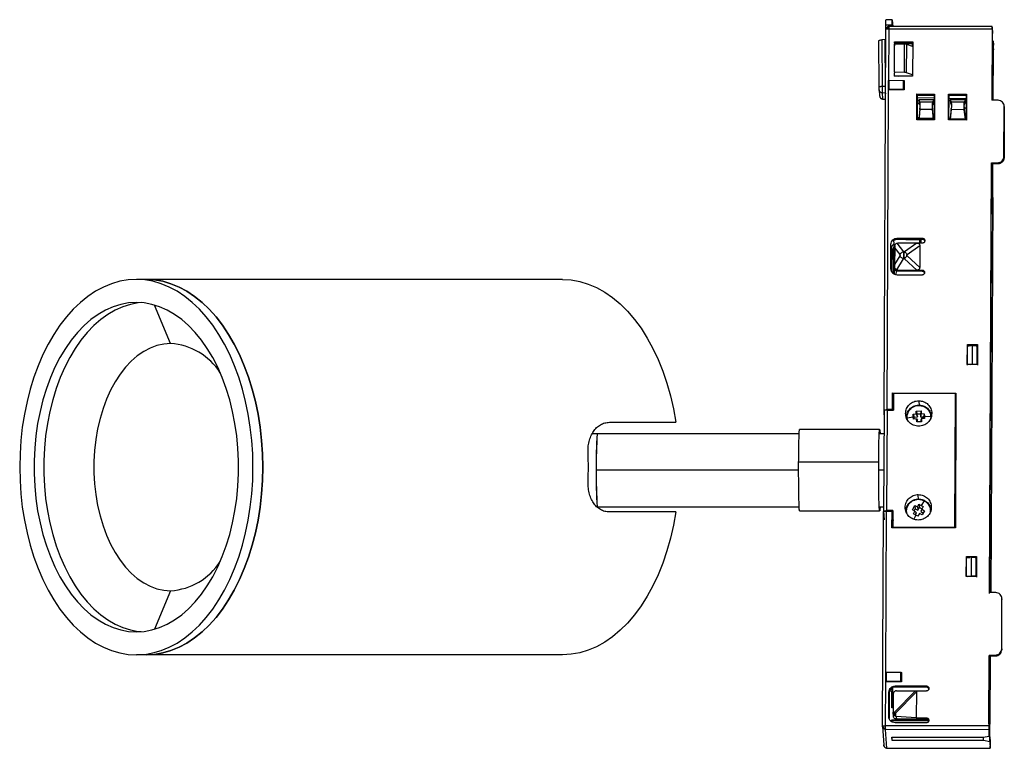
# Model space of a CAD drawing. Header units: millimetres. Extents: x -288 to -131, y -171 to -54.
import ezdxf

# ---------------------------------------------------------------- set-up
doc = ezdxf.new("R2010")
doc.units = ezdxf.units.MM

msp = doc.modelspace()

# ---------------------------------------------------------------- linework, layer by layer
at = {"color": 7, "linetype": 'Continuous', "lineweight": 25}
for p, q in [((-148.79, -54.3), (-149.79, -54.3)), ((-148.79, -54.32), (-148.72, -55.39)), ((-150.11, -116.72), (-149.83, -55.89)), ((-149.81, -55.1), (-148.81, -55.1)), ((-149.81, -55.77), (-149.81, -55.1)), ((-149.33, -55.79), (-149.37, -64.03)), ((-132.83, -55.41), (-149.33, -55.39)), ((-132.84, -55.82), (-149.33, -55.79)), ((-148.81, -55.39), (-148.81, -55.1)), ((-132.84, -55.82), (-132.89, -67.16)), ((-132.82, -56.5), (-132.87, -67.16)), ((-132.83, -55.42), (-132.75, -56.49)), ((-150.88, -65.09), (-150.92, -57.65)), ((-149.92, -57.45), (-150.47, -57.51)), ((-150.47, -57.51), (-150.43, -64.99)), ((-149.89, -64.97), (-149.92, -57.45)), ((-148.46, -62.68), (-148.44, -58.22)), ((-148.44, -58.22), (-148.46, -58.47)), ((-148.44, -57.84), (-148.45, -58.22)), ((-148.44, -57.84), (-145.53, -57.84)), ((-148.43, -58.05), (-148.44, -57.84)), ((-146.82, -58.21), (-148.44, -58.22)), ((-145.54, -58.06), (-148.43, -58.05)), ((-145.54, -58.21), (-148.43, -58.15)), ((-146.84, -62.72), (-146.82, -58.21)), ((-146.5, -62.77), (-146.48, -58.24)), ((-145.54, -58.57), (-146.48, -58.24)), ((-145.53, -57.84), (-145.56, -63.35)), ((-145.54, -58.06), (-145.53, -57.84)), ((-145.54, -58.56), (-145.54, -58.06)), ((-132.71, -58.19), (-132.69, -58.42)), ((-132.67, -57.69), (-132.62, -58.39)), ((-132.7, -59.38), (-132.76, -58.55)), ((-132.71, -59.02), (-132.75, -58.43)), ((-132.67, -67.17), (-132.63, -59.27)), ((-132.67, -67.17), (-132.63, -59.35)), ((-132.63, -59.35), (-132.66, -58.92)), ((-132.61, -58.98), (-132.61, -59.14)), ((-148.46, -62.68), (-148.48, -62.93)), ((-148.47, -62.93), (-148.47, -63.35)), ((-146.84, -62.72), (-148.46, -62.68)), ((-145.56, -63.12), (-146.5, -62.77)), ((-149.38, -65.48), (-149.37, -64.01)), ((-149.28, -63.99), (-149.37, -64.01)), ((-149.28, -65.46), (-149.28, -63.99)), ((-149.28, -63.99), (-146.98, -64)), ((-145.56, -63.35), (-148.47, -63.35)), ((-148.45, -63.2), (-147.8, -63.35)), ((-148.4, -63.21), (-148.4, -63.35)), ((-146.98, -65.47), (-146.98, -64)), ((-146.98, -64), (-146.87, -64.02)), ((-146.87, -64.02), (-146.88, -65.49)), ((-146.87, -64.04), (-146.88, -65.51)), ((-146.87, -64.02), (-146.87, -64.04)), ((-145.56, -63.28), (-145.56, -63.12)), ((-150.87, -65.51), (-150.81, -66.48)), ((-149.89, -64.97), (-150.43, -64.99)), ((-149.87, -66.03), (-150.42, -65.99)), ((-150.42, -65.99), (-150.35, -66.96)), ((-149.87, -66.03), (-149.86, -66.14)), ((-149.62, -116.61), (-149.38, -65.5)), ((-149.38, -65.48), (-149.28, -65.46)), ((-149.38, -65.5), (-149.38, -65.48)), ((-146.88, -65.51), (-149.38, -65.5)), ((-146.98, -65.47), (-149.28, -65.46)), ((-146.88, -65.49), (-146.98, -65.47)), ((-146.88, -65.51), (-146.88, -65.49)), ((-150.35, -66.96), (-149.8, -67)), ((-150.35, -66.96), (-150.34, -66.96)), ((-150.34, -66.98), (-149.88, -67.01)), ((-144.87, -70.31), (-144.85, -66.17)), ((-144.85, -66.17), (-142.02, -66.18)), ((-144.85, -66.17), (-144.81, -66.39)), ((-144.81, -66.39), (-144.83, -70.31)), ((-141.97, -66.82), (-144.82, -66.8)), ((-144.82, -67.15), (-144.55, -67.15)), ((-142.03, -66.39), (-144.81, -66.39)), ((-144.56, -67.1), (-144.53, -67.56)), ((-144.56, -67.1), (-144.42, -67.46)), ((-142.15, -67.11), (-144.56, -67.1)), ((-144.53, -67.56), (-144.42, -67.83)), ((-144.42, -67.46), (-144.4, -67.54)), ((-142.31, -67.46), (-144.42, -67.46)), ((-144.42, -67.46), (-144.42, -67.83)), ((-144.4, -67.54), (-144.4, -67.88)), ((-142.33, -67.54), (-142.31, -67.46)), ((-142.33, -67.54), (-142.33, -67.88)), ((-142.31, -67.46), (-142.15, -67.11)), ((-142.31, -67.84), (-142.31, -67.46)), ((-142.31, -67.84), (-142.18, -67.56)), ((-142.19, -67.33), (-142.03, -67.33)), ((-142.19, -67.35), (-142.03, -67.53)), ((-142.15, -67.83), (-142.19, -67.35)), ((-142.18, -67.56), (-142.15, -67.11)), ((-142.02, -66.18), (-142.04, -70.32)), ((-142.04, -70.32), (-142.03, -66.39)), ((-142.03, -66.39), (-142.02, -66.18)), ((-139.82, -70.32), (-139.8, -66.18)), ((-139.8, -66.18), (-136.92, -66.19)), ((-139.8, -66.18), (-139.76, -66.4)), ((-139.76, -66.4), (-139.78, -70.32)), ((-139.77, -67.2), (-139.5, -67.21)), ((-136.93, -66.4), (-139.76, -66.4)), ((-139.72, -66.85), (-136.92, -66.89)), ((-139.51, -67.11), (-139.48, -67.57)), ((-139.51, -67.11), (-139.38, -67.46)), ((-137.09, -67.12), (-139.51, -67.11)), ((-139.48, -67.57), (-139.38, -67.84)), ((-137.26, -67.47), (-139.38, -67.46)), ((-139.38, -67.46), (-139.38, -67.84)), ((-137.26, -67.47), (-137.09, -67.12)), ((-137.25, -67.85), (-137.26, -67.47)), ((-137.25, -67.85), (-137.13, -67.57)), ((-137.13, -67.57), (-137.09, -67.12)), ((-136.92, -66.19), (-136.94, -70.33)), ((-136.94, -70.33), (-136.93, -66.4)), ((-136.93, -66.4), (-136.92, -66.19)), ((-131.87, -67.18), (-132.89, -67.16)), ((-144.45, -67.76), (-144.82, -67.75)), ((-144.4, -68.66), (-144.52, -70.16)), ((-144.39, -68.5), (-144.51, -69.95)), ((-144.42, -67.83), (-144.4, -67.88)), ((-144.39, -68.48), (-144.4, -68.66)), ((-144.4, -68.66), (-144.39, -68.5)), ((-142.35, -68.67), (-144.4, -68.66)), ((-144.39, -68.48), (-144.38, -68.44)), ((-142.37, -68.48), (-142.36, -68.41)), ((-142.35, -68.67), (-142.37, -68.48)), ((-142.35, -68.51), (-142.36, -68.41)), ((-142.22, -69.96), (-142.35, -68.51)), ((-142.35, -68.51), (-142.35, -68.67)), ((-142.22, -70.17), (-142.35, -68.67)), ((-142.33, -67.88), (-142.31, -67.84)), ((-142.03, -67.79), (-142.28, -67.78)), ((-139.37, -68.67), (-139.54, -70.17)), ((-139.37, -68.51), (-139.53, -69.96)), ((-139.37, -68.67), (-139.37, -68.51)), ((-137.28, -68.68), (-139.37, -68.67)), ((-137.32, -68.25), (-137.31, -68.28)), ((-137.31, -67.7), (-137.3, -67.98)), ((-137.27, -68.52), (-137.28, -68.68)), ((-137.1, -70.17), (-137.28, -68.68)), ((-137.1, -69.96), (-137.27, -68.52)), ((-136.91, -68.46), (-137.25, -68.46)), ((-137.19, -69.25), (-136.85, -69.25)), ((-130.93, -76.17), (-130.89, -68.17)), ((-130.88, -68.36), (-130.92, -76.37)), ((-130.89, -68.17), (-130.88, -68.36)), ((-142.04, -70.32), (-144.87, -70.31)), ((-144.51, -69.99), (-144.83, -69.99)), ((-142.22, -70.11), (-144.83, -70.11)), ((-142.27, -69.39), (-142.04, -69.32)), ((-142.25, -69.59), (-142.04, -69.53)), ((-142.14, -69.99), (-142.14, -70.11)), ((-136.94, -70.33), (-139.82, -70.32)), ((-139.64, -70.12), (-139.64, -69.99)), ((-139.53, -69.96), (-139.54, -70.06)), ((-139.54, -70.12), (-137.07, -70.12)), ((-136.87, -69.28), (-137.18, -69.28)), ((-130.93, -76.17), (-130.92, -76.37)), ((-133.26, -145.86), (-132.94, -77.15)), ((-132.94, -77.15), (-131.94, -77.15)), ((-132.94, -77.15), (-132.92, -77.35)), ((-132.92, -77.35), (-132.93, -79.93)), ((-131.92, -77.35), (-132.92, -77.35)), ((-132.74, -82.7), (-132.71, -77.35)), ((-132.74, -82.78), (-132.72, -77.35)), ((-131.94, -77.15), (-131.92, -77.35)), ((-133.25, -146), (-132.94, -79.87)), ((-132.94, -79.87), (-132.93, -79.93)), ((-132.74, -82.76), (-133.03, -145.86)), ((-133.03, -145.86), (-132.74, -82.85)), ((-132.74, -82.7), (-132.74, -82.76)), ((-132.74, -82.85), (-132.74, -82.78)), ((-148.58, -89.61), (-148.54, -90.14)), ((-147.99, -89.22), (-143.99, -89.22)), ((-147.99, -89.22), (-147.98, -89.41)), ((-143.98, -89.42), (-147.98, -89.41)), ((-146.62, -89.42), (-144.41, -89.43)), ((-144.37, -90.01), (-144.41, -89.43)), ((-144.3, -89.42), (-144.3, -90.06)), ((-144.25, -90.01), (-144.25, -89.42)), ((-144.23, -89.42), (-144.24, -90.01)), ((-143.98, -89.42), (-143.99, -89.22)), ((-149.01, -94.11), (-149, -90.19)), ((-148.94, -90.93), (-149, -90.19)), ((-148.94, -90.93), (-148.96, -94.39)), ((-148.66, -94.91), (-148.64, -90.99)), ((-148.54, -90.63), (-148.56, -94.92)), ((-148.48, -90.5), (-148.5, -90.29)), ((-148.49, -92.77), (-148.48, -89.83)), ((-148.48, -90.5), (-148.31, -90.5)), ((-148.4, -90.82), (-148.41, -93.41)), ((-148.4, -90.46), (-148.4, -90.82)), ((-148.4, -90.82), (-147.59, -91.84)), ((-148.09, -90.03), (-147.02, -91.38)), ((-143.99, -90.01), (-147.89, -90)), ((-144.85, -90), (-146.82, -91.38)), ((-146.43, -91.82), (-144.4, -90.4)), ((-144.4, -90.4), (-144.41, -93.92)), ((-148.48, -92.91), (-148.49, -92.77)), ((-147.59, -92.06), (-148.41, -93.41)), ((-147.03, -92.49), (-148.11, -94.27)), ((-146.83, -92.49), (-147.03, -92.49)), ((-147.02, -91.38), (-146.82, -91.38)), ((-146.83, -92.49), (-144.87, -94.32)), ((-144.41, -93.92), (-146.43, -92.04)), ((-148.44, -95), (-148.43, -93.56)), ((-148.41, -93.41), (-148.41, -93.79)), ((-148.41, -93.83), (-148.4, -94.06)), ((-148.19, -94.41), (-148.2, -95.06)), ((-147.92, -94.31), (-144.01, -94.32)), ((-147.9, -94.51), (-147.92, -94.31)), ((-144, -94.52), (-144.01, -94.32)), ((-201.5, -95.81), (-269.65, -95.81)), ((-144.02, -95.1), (-148.02, -95.1)), ((-144, -94.52), (-147.9, -94.51)), ((-264.17, -106.06), (-266.73, -99.91)), ((-136.8, -109.39), (-136.78, -106.23)), ((-136.78, -106.23), (-135.16, -106.23)), ((-136.78, -106.23), (-136.76, -106.38)), ((-136.78, -109.52), (-136.76, -106.38)), ((-136.76, -106.38), (-136.17, -106.38)), ((-136.02, -106.39), (-136.76, -106.54)), ((-136.02, -106.39), (-136.04, -109.33)), ((-136.02, -106.39), (-135.27, -106.39)), ((-135.27, -106.39), (-135.29, -109.33)), ((-135.26, -106.54), (-135.28, -109.48)), ((-135.26, -106.54), (-135.27, -106.39)), ((-135.16, -106.38), (-135.18, -109.52)), ((-135.16, -106.23), (-135.17, -109.39)), ((-135.16, -106.23), (-135.16, -106.38)), ((-135.17, -109.39), (-136.8, -109.39)), ((-136.34, -109.39), (-136.04, -109.33)), ((-136.04, -109.33), (-135.29, -109.33)), ((-135.28, -109.39), (-135.29, -109.33)), ((-148.75, -116.62), (-148.74, -113.94)), ((-148.74, -113.94), (-138.61, -113.96)), ((-148.61, -115.04), (-148.74, -113.94)), ((-148.61, -114.04), (-148.62, -116.68)), ((-138.71, -114.06), (-148.61, -114.04)), ((-138.81, -135.42), (-138.71, -114.06)), ((-138.61, -113.96), (-138.71, -135.52)), ((-138.71, -114.06), (-138.7, -114.55)), ((-144.56, -115.19), (-144.51, -116.01)), ((-150.11, -116.79), (-150.19, -132.85)), ((-150.01, -118.24), (-150.11, -116.72)), ((-149.62, -116.68), (-149.69, -132.76)), ((-148.75, -116.62), (-149.62, -116.61)), ((-149.62, -116.68), (-148.62, -116.68)), ((-146.45, -117.48), (-146.53, -117.86)), ((-146.43, -117.9), (-145.43, -117.74)), ((-146.36, -118.21), (-146.43, -117.9)), ((-145.45, -117.36), (-144.96, -117.3)), ((-145.45, -117.36), (-145.28, -117.81)), ((-145.43, -117.74), (-145.45, -117.36)), ((-145.41, -118.13), (-145.43, -117.74)), ((-145.28, -117.81), (-144.78, -117.79)), ((-145.26, -118.12), (-145.28, -117.81)), ((-144.97, -116.84), (-144.19, -116.81)), ((-144.97, -116.84), (-144.8, -117.3)), ((-144.96, -117.3), (-144.97, -116.84)), ((-144.96, -117.3), (-144.78, -117.79)), ((-144.8, -117.3), (-144.3, -117.28)), ((-144.78, -117.79), (-144.8, -117.3)), ((-144.19, -116.81), (-144.3, -117.28)), ((-144.3, -117.28), (-144.28, -117.77)), ((-144.16, -117.26), (-144.28, -117.77)), ((-144.28, -117.77), (-143.78, -117.74)), ((-144.12, -118.05), (-144.25, -118.26)), ((-144.19, -116.81), (-144.16, -117.26)), ((-144.16, -117.26), (-143.67, -117.27)), ((-143.63, -118.04), (-144.12, -118.05)), ((-144.12, -118.05), (-144.11, -118.56)), ((-143.67, -117.27), (-143.78, -117.74)), ((-143.78, -117.74), (-143.76, -118.04)), ((-143.67, -117.27), (-143.65, -117.65)), ((-143.65, -117.65), (-143.63, -118.04)), ((-143.65, -117.65), (-142.64, -117.72)), ((-142.64, -117.72), (-142.67, -118.05)), ((-194, -118.64), (-183.4, -118.64)), ((-144.92, -118.09), (-145.41, -118.13)), ((-144.89, -118.59), (-144.92, -118.09)), ((-144.92, -118.09), (-144.75, -118.28)), ((-144.11, -118.56), (-144.89, -118.59)), ((-144.74, -118.59), (-144.75, -118.28)), ((-144.25, -118.26), (-144.24, -118.56)), ((-163.67, -120.46), (-196.76, -120.46)), ((-150.81, -119.81), (-163.61, -119.81)), ((-150.13, -120.46), (-150.81, -120.46)), ((-138.57, -122.35), (-138.73, -122.35)), ((-138.61, -122.46), (-138.63, -122.21)), ((-150.96, -125.02), (-163.76, -125.02)), ((-163.76, -126.31), (-196.11, -126.31)), ((-150.16, -126.31), (-150.95, -126.31)), ((-138.76, -128.23), (-138.6, -128.23)), ((-144.58, -131.01), (-144.63, -130.18)), ((-195.97, -132.16), (-163.67, -132.16)), ((-150.81, -132.16), (-150.18, -132.16)), ((-145.58, -132.62), (-145.21, -131.94)), ((-145.21, -131.94), (-144.77, -132.14)), ((-145.21, -131.94), (-145.13, -132.46)), ((-144.77, -132.14), (-144.53, -131.74)), ((-144.77, -132.14), (-144.69, -132.69)), ((-144.53, -131.74), (-144.18, -131.92)), ((-144.53, -131.74), (-144.45, -132.26)), ((-143.7, -131.17), (-144.18, -131.92)), ((-144.18, -131.92), (-143.84, -132.11)), ((-143.84, -132.11), (-144.06, -132.51)), ((-183.4, -132.97), (-194, -132.97)), ((-163.61, -132.81), (-150.81, -132.81)), ((-150.35, -167.24), (-150.19, -132.92)), ((-150.19, -132.85), (-150.08, -134.24)), ((-149.81, -158.62), (-149.69, -132.83)), ((-148.69, -132.76), (-149.69, -132.76)), ((-149.69, -132.83), (-148.83, -132.83)), ((-148.84, -135.5), (-148.83, -132.83)), ((-148.69, -132.76), (-148.71, -135.41)), ((-146.58, -132.74), (-146.6, -132.85)), ((-145.16, -132.84), (-145.58, -132.62)), ((-145.38, -133.29), (-145.16, -132.84)), ((-145.03, -133.46), (-145.38, -133.29)), ((-145.03, -133.46), (-145.36, -134.13)), ((-145.31, -132.78), (-145.13, -132.46)), ((-145.16, -132.84), (-144.92, -133.12)), ((-145.13, -132.46), (-144.69, -132.69)), ((-145.08, -133.4), (-144.92, -133.12)), ((-144.69, -133.65), (-145.03, -133.46)), ((-144.69, -132.69), (-144.45, -132.26)), ((-144.45, -133.21), (-144.69, -133.65)), ((-144.45, -132.26), (-144.01, -132.49)), ((-144.01, -133.45), (-144.45, -133.21)), ((-144.06, -132.51), (-144.25, -132.92)), ((-144.25, -132.92), (-143.81, -133.15)), ((-144.06, -132.51), (-143.64, -132.77)), ((-143.64, -132.77), (-144.01, -133.45)), ((-148.64, -134.22), (-148.64, -134.29)), ((-138.71, -135.52), (-148.84, -135.5)), ((-148.71, -135.41), (-138.81, -135.42)), ((-136.96, -143.26), (-136.94, -140.1)), ((-136.94, -140.1), (-135.32, -140.1)), ((-136.94, -140.1), (-136.92, -140.25)), ((-135.32, -140.1), (-135.33, -143.26)), ((-135.32, -140.1), (-135.32, -140.25)), ((-136.93, -143.22), (-136.92, -140.25)), ((-136.18, -140.21), (-136.92, -140.35)), ((-136.92, -140.25), (-136.38, -140.25)), ((-136.18, -140.21), (-136.19, -143.15)), ((-136.18, -140.21), (-135.43, -140.21)), ((-135.43, -140.21), (-135.44, -143.15)), ((-135.42, -140.36), (-135.43, -140.21)), ((-135.42, -140.36), (-135.43, -143.3)), ((-135.32, -140.25), (-135.33, -143.39)), ((-136.74, -143.26), (-136.19, -143.15)), ((-136.19, -143.15), (-135.44, -143.15)), ((-135.44, -143.26), (-135.44, -143.15)), ((-135.33, -143.26), (-136.96, -143.26)), ((-264.17, -145.55), (-266.73, -151.7)), ((-132.26, -145.86), (-133.26, -145.86)), ((-131.3, -154.85), (-131.26, -146.84)), ((-131.29, -154.99), (-131.25, -146.98)), ((-131.25, -146.91), (-131.26, -146.77)), ((-131.26, -146.84), (-131.25, -146.98)), ((-201.5, -155.81), (-269.65, -155.81)), ((-133.3, -155.83), (-133.36, -167.17)), ((-133.3, -155.83), (-132.3, -155.83)), ((-133.3, -155.83), (-133.29, -155.97)), ((-132.3, -155.83), (-132.29, -155.97)), ((-131.3, -154.85), (-131.29, -154.99)), ((-133.34, -166.82), (-133.29, -155.97)), ((-133.29, -155.97), (-132.29, -155.97)), ((-133.24, -156.2), (-133.14, -157.7)), ((-133.13, -166.58), (-133.08, -155.97)), ((-149.82, -158.6), (-149.72, -158.58)), ((-149.82, -160.07), (-149.82, -158.6)), ((-149.72, -160.05), (-149.72, -158.58)), ((-149.72, -158.58), (-147.42, -158.59)), ((-147.42, -160.06), (-147.42, -158.59)), ((-147.42, -158.59), (-147.32, -158.61)), ((-147.32, -158.61), (-147.32, -160.08)), ((-147.32, -158.61), (-147.31, -158.63)), ((-147.31, -158.63), (-147.32, -160.1)), ((-133.14, -157.7), (-133.3, -157.67)), ((-133.14, -157.7), (-133.17, -165.19)), ((-149.85, -167.14), (-149.82, -160.09)), ((-149.72, -160.05), (-149.82, -160.07)), ((-149.82, -160.09), (-149.82, -160.07)), ((-147.32, -160.1), (-149.82, -160.09)), ((-147.42, -160.06), (-149.72, -160.05)), ((-147.32, -160.08), (-147.42, -160.06)), ((-147.32, -160.1), (-147.32, -160.08)), ((-149.35, -165.67), (-149.33, -161.75)), ((-149.32, -161.95), (-149.33, -161.75)), ((-149.27, -161.63), (-149.29, -165.96)), ((-148.87, -161.64), (-149.27, -161.63)), ((-148.88, -164.25), (-148.87, -161.64)), ((-148.71, -163.25), (-148.7, -161.05)), ((-148.63, -162.01), (-148.66, -164.95)), ((-145.09, -161.56), (-148.46, -164.95)), ((-148.32, -160.77), (-143.33, -160.78)), ((-148.32, -160.77), (-148.31, -160.97)), ((-143.31, -160.98), (-148.31, -160.97)), ((-144.93, -161.74), (-148.28, -165.11)), ((-148.13, -161.56), (-143.33, -161.56)), ((-144.93, -161.74), (-144.95, -165.87)), ((-143.31, -160.98), (-143.33, -160.78)), ((-148.76, -164.19), (-148.75, -162.67)), ((-148.75, -162.67), (-148.71, -163.25)), ((-133.17, -165.19), (-133.28, -163.69)), ((-148.66, -164.26), (-148.88, -164.25)), ((-148.76, -163.98), (-148.65, -163.91)), ((-148.65, -164.12), (-148.76, -164.19)), ((-148.66, -164.95), (-148.46, -164.95)), ((-148.66, -165.1), (-148.66, -164.95)), ((-148.66, -165.12), (-148.66, -165.1)), ((-148.46, -165.1), (-148.66, -165.1)), ((-148.66, -165.16), (-148.63, -165.61)), ((-148.46, -164.95), (-148.33, -165.05)), ((-148.46, -164.95), (-148.46, -165.05)), ((-148.39, -165.05), (-148.46, -165.05)), ((-148.46, -165.05), (-148.46, -165.1)), ((-148.46, -165.1), (-148.46, -165.52)), ((-148.28, -165.11), (-148.46, -165.1)), ((-148.33, -165.05), (-148.39, -165.05)), ((-148.33, -165.05), (-148.28, -165.11)), ((-148.28, -165.11), (-148.28, -165.6)), ((-142.97, -166.22), (-148.89, -166.25)), ((-148.89, -166.47), (-148.89, -166.25)), ((-148.88, -166.4), (-148.89, -166.25)), ((-142.97, -166.37), (-148.88, -166.4)), ((-143.35, -166.66), (-148.35, -166.65)), ((-148.28, -165.6), (-148.17, -165.63)), ((-144.95, -165.87), (-148.17, -165.63)), ((-148.17, -165.63), (-148.13, -166.07)), ((-143.33, -166.07), (-148.13, -166.07)), ((-144.95, -165.87), (-143.35, -165.88)), ((-143.33, -166.07), (-143.35, -165.88)), ((-133.34, -166.82), (-133.29, -167.64)), ((-133.28, -165.61), (-133.19, -166.86)), ((-133.27, -165.46), (-133.26, -165.6)), ((-133.2, -167.54), (-133.27, -166.63)), ((-133.2, -168.89), (-133.19, -166.86)), ((-150.35, -167.24), (-150.14, -170.21)), ((-133.36, -167.17), (-149.85, -167.14)), ((-133.35, -167.76), (-149.85, -167.73)), ((-149.64, -170.7), (-149.85, -167.73)), ((-133.35, -167.76), (-133.28, -168.79)), ((-133.28, -168.79), (-133.27, -167.64)), ((-133.21, -169.7), (-133.2, -167.54)), ((-148.86, -168.96), (-134.26, -168.98)), ((-148.83, -169.47), (-148.86, -168.96)), ((-148.83, -169.47), (-148.82, -168.96)), ((-134.23, -169.5), (-148.83, -169.47)), ((-134.26, -168.98), (-133.28, -168.79)), ((-134.23, -169.5), (-134.23, -168.97)), ((-133.21, -169.7), (-134.23, -169.5)), ((-133.21, -169.7), (-133.14, -170.73)), ((-133.2, -168.89), (-133.14, -169.71)), ((-133.13, -169.68), (-133.13, -170.33)), ((-149.89, -170.63), (-149.86, -170.65)), ((-149.64, -170.7), (-133.14, -170.73)), ((-149.64, -170.7), (-149.64, -170.7)), ((-149.64, -170.71), (-133.14, -170.74))]:
    msp.add_line(p, q, dxfattribs=at)
at = {"color": 7, "linetype": 'Continuous', "lineweight": 25, "flags": 128}
for points in [[(-269.65, -95.81), (-270.98, -95.88), (-272.31, -96.11), (-273.62, -96.49), (-274.91, -97.02), (-276.17, -97.7), (-277.4, -98.52), (-278.59, -99.48), (-279.74, -100.57), (-280.83, -101.79), (-281.87, -103.13), (-282.84, -104.59), (-283.75, -106.16), (-284.58, -107.83), (-285.34, -109.59), (-286.02, -111.43), (-286.62, -113.34), (-287.13, -115.32), (-287.55, -117.35), (-287.88, -119.43), (-288.11, -121.54), (-288.25, -123.67), (-288.3, -125.81), (-288.25, -127.95), (-288.11, -130.08), (-287.88, -132.18), (-287.55, -134.26), (-287.13, -136.29), (-286.62, -138.27), (-286.02, -140.18), (-285.34, -142.03), (-284.58, -143.78), (-283.75, -145.45), (-282.84, -147.02), (-281.87, -148.48), (-280.83, -149.82), (-279.74, -151.04), (-278.59, -152.14), (-277.4, -153.1), (-276.17, -153.91), (-274.91, -154.59), (-273.62, -155.12), (-272.31, -155.5), (-270.98, -155.73), (-269.65, -155.81)], [(-269.65, -155.81), (-268.32, -155.73), (-267, -155.5), (-265.69, -155.12), (-264.4, -154.59), (-263.14, -153.91), (-261.91, -153.1), (-260.72, -152.14), (-259.57, -151.04), (-258.48, -149.82), (-257.44, -148.48), (-256.47, -147.02), (-255.56, -145.45), (-254.73, -143.78), (-253.97, -142.03), (-253.29, -140.18), (-252.69, -138.27), (-252.18, -136.29), (-251.76, -134.26), (-251.43, -132.18), (-251.2, -130.08), (-251.05, -127.95), (-251.01, -125.81), (-251.05, -123.67), (-251.2, -121.54), (-251.43, -119.43), (-251.76, -117.35), (-252.18, -115.32), (-252.69, -113.34), (-253.29, -111.43), (-253.97, -109.59), (-254.73, -107.83), (-255.56, -106.16), (-256.47, -104.59), (-257.44, -103.13), (-258.48, -101.79), (-259.57, -100.57), (-260.72, -99.48), (-261.91, -98.52), (-263.14, -97.7), (-264.4, -97.02), (-265.69, -96.49), (-267, -96.11), (-268.32, -95.88), (-269.65, -95.81)], [(-268.09, -155.81), (-266.76, -155.73), (-265.43, -155.5), (-264.12, -155.12), (-262.83, -154.59), (-261.57, -153.91), (-260.34, -153.1), (-259.15, -152.14), (-258.01, -151.04), (-256.91, -149.82), (-255.88, -148.48), (-254.9, -147.02), (-253.99, -145.45), (-253.16, -143.78), (-252.4, -142.03), (-251.72, -140.18), (-251.12, -138.27), (-250.62, -136.29), (-250.19, -134.26), (-249.87, -132.18), (-249.63, -130.08), (-249.49, -127.95), (-249.44, -125.81), (-249.49, -123.67), (-249.63, -121.54), (-249.87, -119.43), (-250.19, -117.35), (-250.62, -115.32), (-251.12, -113.34), (-251.72, -111.43), (-252.4, -109.59), (-253.16, -107.83), (-253.99, -106.16), (-254.9, -104.59), (-255.88, -103.13), (-256.91, -101.79), (-258.01, -100.57), (-259.15, -99.48), (-260.34, -98.52), (-261.57, -97.7), (-262.83, -97.02), (-264.12, -96.49), (-265.43, -96.11), (-266.76, -95.88), (-268.09, -95.81)], [(-268.09, -95.81), (-266.76, -95.88), (-265.43, -96.11), (-264.12, -96.49), (-262.83, -97.02), (-261.57, -97.7), (-260.34, -98.52), (-259.15, -99.48), (-258.01, -100.57), (-256.91, -101.79), (-255.88, -103.13), (-254.9, -104.59), (-253.99, -106.16), (-253.16, -107.83), (-252.4, -109.59), (-251.72, -111.43), (-251.12, -113.34), (-250.62, -115.32), (-250.19, -117.35), (-249.87, -119.43), (-249.63, -121.54), (-249.49, -123.67), (-249.44, -125.81), (-249.49, -127.95), (-249.63, -130.08), (-249.87, -132.18), (-250.19, -134.26), (-250.62, -136.29), (-251.12, -138.27), (-251.72, -140.18), (-252.4, -142.03), (-253.16, -143.78), (-253.99, -145.45), (-254.9, -147.02), (-255.88, -148.48), (-256.91, -149.82), (-258.01, -151.04), (-259.15, -152.14), (-260.34, -153.1), (-261.57, -153.91), (-262.83, -154.59), (-264.12, -155.12), (-265.43, -155.5), (-266.76, -155.73), (-268.09, -155.81)], [(-201.5, -95.81), (-200.13, -95.89), (-198.76, -96.13), (-197.4, -96.54), (-196.07, -97.11), (-194.77, -97.83), (-193.51, -98.7), (-192.29, -99.73), (-191.11, -100.89), (-190, -102.19), (-188.95, -103.62), (-187.96, -105.18), (-187.06, -106.84), (-186.22, -108.61), (-185.48, -110.47), (-184.82, -112.41), (-184.25, -114.43), (-183.77, -116.51), (-183.4, -118.64)], [(-269.65, -99.49), (-270.91, -99.57), (-272.15, -99.8), (-273.38, -100.18), (-274.59, -100.72), (-275.77, -101.4), (-276.91, -102.22), (-278.01, -103.18), (-279.07, -104.28), (-280.06, -105.5), (-281, -106.84), (-281.87, -108.3), (-282.66, -109.85), (-283.38, -111.5), (-284.03, -113.23), (-284.58, -115.04), (-285.05, -116.91), (-285.43, -118.83), (-285.71, -120.8), (-285.9, -122.79), (-286, -124.8), (-286, -126.81), (-285.9, -128.82), (-285.71, -130.82), (-285.43, -132.78), (-285.05, -134.7), (-284.58, -136.57), (-284.03, -138.38), (-283.38, -140.11), (-282.66, -141.76), (-281.87, -143.32), (-281, -144.77), (-280.06, -146.11), (-279.07, -147.33), (-278.01, -148.43), (-276.91, -149.39), (-275.77, -150.22), (-274.59, -150.9), (-273.38, -151.43), (-272.15, -151.81), (-270.91, -152.05), (-269.65, -152.12)], [(-268.87, -99.52), (-269.34, -99.57), (-270.58, -99.8), (-271.81, -100.18), (-273.02, -100.72), (-274.2, -101.4), (-275.35, -102.22), (-276.45, -103.18), (-277.5, -104.28), (-278.5, -105.5), (-279.43, -106.84), (-280.3, -108.3), (-281.1, -109.85), (-281.82, -111.5), (-282.46, -113.23), (-283.01, -115.04), (-283.48, -116.91), (-283.86, -118.83), (-284.15, -120.8), (-284.34, -122.79), (-284.43, -124.8), (-284.43, -126.81), (-284.34, -128.82), (-284.15, -130.82), (-283.86, -132.78), (-283.48, -134.7), (-283.01, -136.57), (-282.46, -138.38), (-281.82, -140.11), (-281.1, -141.76), (-280.3, -143.32), (-279.43, -144.77), (-278.5, -146.11), (-277.5, -147.33), (-276.45, -148.43), (-275.35, -149.39), (-274.2, -150.22), (-273.02, -150.9), (-271.81, -151.43), (-270.58, -151.81), (-269.34, -152.05), (-268.87, -152.09)], [(-269.65, -152.12), (-268.4, -152.05), (-267.16, -151.81), (-265.93, -151.43), (-264.72, -150.9), (-263.54, -150.22), (-262.4, -149.39), (-261.29, -148.43), (-260.24, -147.33), (-259.25, -146.11), (-258.31, -144.77), (-257.44, -143.32), (-256.64, -141.76), (-255.92, -140.11), (-255.28, -138.38), (-254.73, -136.57), (-254.26, -134.7), (-253.88, -132.78), (-253.59, -130.82), (-253.4, -128.82), (-253.31, -126.81), (-253.31, -124.8), (-253.4, -122.79), (-253.59, -120.8), (-253.88, -118.83), (-254.26, -116.91), (-254.73, -115.04), (-255.28, -113.23), (-255.92, -111.5), (-256.64, -109.85), (-257.44, -108.3), (-258.31, -106.84), (-259.25, -105.5), (-260.24, -104.28), (-261.29, -103.18), (-262.4, -102.22), (-263.54, -101.4), (-264.72, -100.72), (-265.93, -100.18), (-267.16, -99.8), (-268.4, -99.57), (-269.65, -99.49)], [(-264.17, -106.06), (-265.27, -106.14), (-266.36, -106.38), (-267.44, -106.77), (-268.48, -107.32), (-269.5, -108.02), (-270.47, -108.85), (-271.39, -109.83), (-272.25, -110.94), (-273.04, -112.16), (-273.77, -113.49), (-274.41, -114.93), (-274.98, -116.45), (-275.46, -118.05), (-275.84, -119.7), (-276.14, -121.41), (-276.33, -123.16), (-276.43, -124.92), (-276.43, -126.69), (-276.33, -128.46), (-276.14, -130.2), (-275.84, -131.91), (-275.46, -133.57), (-274.98, -135.16), (-274.41, -136.68), (-273.77, -138.12), (-273.04, -139.45), (-272.25, -140.68), (-271.39, -141.78), (-270.47, -142.76), (-269.5, -143.6), (-268.48, -144.29), (-267.44, -144.84), (-266.36, -145.24), (-265.27, -145.47), (-264.17, -145.55)], [(-183.4, -132.97), (-183.77, -135.1), (-184.25, -137.18), (-184.82, -139.2), (-185.48, -141.15), (-186.22, -143.01), (-187.06, -144.77), (-187.96, -146.44), (-188.95, -147.99), (-190, -149.42), (-191.11, -150.72), (-192.29, -151.88), (-193.51, -152.91), (-194.77, -153.78), (-196.07, -154.51), (-197.4, -155.07), (-198.76, -155.48), (-200.13, -155.72), (-201.5, -155.81)]]:
    msp.add_lwpolyline(points, dxfattribs=at)
at = {"color": 7, "linetype": 'Continuous', "lineweight": 25}
for centre, radius, start, end in [((-149.33, -55.89), 0.5, 90, 149.8196), ((-264.8, -116.19), 10.15, 32.6006, 86.4304), ((-96.98, -126.31), 99.16, 176.6179, 183.3821), ((-136.1, -124.77), 60.03, 175.8832, 181.4702), ((-245.6, -125.81), 48.22, 357.4234, 2.5766), ((-136.1, -127.85), 60.03, 178.5298, 184.1168), ((-264.8, -135.42), 10.15, 273.5696, 327.3994), ((-149.64, -170.21), 0.5, 184.1207, 269.7804)]:
    msp.add_arc(centre, radius, start, end, dxfattribs=at)
for points, knots in [([(-149.81, -55.1), (-149.81, -54.98), (-149.81, -54.73), (-149.8, -54.45), (-149.8, -54.3), (-149.79, -54.32), (-149.79, -54.32)], [0, 0, 0, 0, 0.286319, 0.572637, 0.858956, 1, 1, 1, 1]), ([(-148.81, -55.1), (-148.81, -54.98), (-148.81, -54.73), (-148.8, -54.45), (-148.8, -54.31), (-148.79, -54.32), (-148.79, -54.32)], [0, 0, 0, 0, 0.286319, 0.572637, 0.858956, 1, 1, 1, 1]), ([(-149.77, -55.67), (-149.76, -55.64), (-149.73, -55.58), (-149.66, -55.56), (-149.62, -55.55)], [0, 0, 0, 0, 0.5059807, 1, 1, 1, 1]), ([(-149.62, -55.55), (-149.58, -55.54), (-149.49, -55.53), (-149.39, -55.56), (-149.33, -55.58)], [0, 0, 0, 0, 0.494015, 1, 1, 1, 1]), ([(-149.33, -55.39), (-149.33, -55.39), (-149.33, -55.38), (-149.33, -55.41), (-149.33, -55.48), (-149.33, -55.54), (-149.33, -55.58)], [0, 0, 0, 0, 0.085216, 0.390144, 0.695072, 1, 1, 1, 1]), ([(-150.92, -57.65), (-150.91, -57.63), (-150.9, -57.61), (-150.8, -57.57), (-150.65, -57.53), (-150.53, -57.51), (-150.47, -57.51)], [0, 0, 0, 0, 0.240799, 0.499402, 0.758374, 1, 1, 1, 1]), ([(-150.8, -66.51), (-150.79, -66.57), (-150.77, -66.68), (-150.67, -66.84), (-150.52, -66.94), (-150.4, -66.97), (-150.34, -66.98)], [0, 0, 0, 0, 0.247616, 0.496925, 0.747896, 1, 1, 1, 1]), ([(-144.4, -67.88), (-144.4, -67.91), (-144.4, -67.94), (-144.4, -67.99), (-144.4, -67.99)], [0, 0, 0, 0, 0.891052, 1, 1, 1, 1]), ([(-139.35, -68.39), (-139.35, -68.39), (-139.36, -68.43), (-139.36, -68.47), (-139.37, -68.51)], [0, 0, 0, 0, 0.077563, 1, 1, 1, 1]), ([(-142.15, -70.32), (-142.15, -70.29), (-142.15, -70.2), (-142.14, -70.15), (-142.14, -70.11)], [0, 0, 0, 0, 0.337347, 1, 1, 1, 1]), ([(-139.65, -70.32), (-139.65, -70.29), (-139.65, -70.21), (-139.64, -70.15), (-139.64, -70.12)], [0, 0, 0, 0, 0.337347, 1, 1, 1, 1]), ([(-137.07, -70.12), (-137.07, -70.16), (-137.07, -70.21), (-137.07, -70.3), (-137.07, -70.33)], [0, 0, 0, 0, 0.662653, 1, 1, 1, 1]), ([(-143.58, -89.78), (-143.59, -89.74), (-143.6, -89.65), (-143.69, -89.53), (-143.82, -89.44), (-143.92, -89.43), (-143.98, -89.42)], [0, 0, 0, 0, 0.213501, 0.475667, 0.737834, 1, 1, 1, 1]), ([(-148.64, -90.99), (-148.64, -90.92), (-148.63, -90.8), (-148.57, -90.69), (-148.54, -90.63)], [0, 0, 0, 0, 0.4999998, 1, 1, 1, 1]), ([(-148.54, -90.14), (-148.54, -90.15), (-148.54, -90.16), (-148.54, -90.21), (-148.54, -90.27), (-148.54, -90.35), (-148.54, -90.48), (-148.54, -90.58), (-148.54, -90.63)], [0, 0, 0, 0, 0.120622, 0.250162, 0.366086, 0.501243, 0.72496, 1, 1, 1, 1]), ([(-148.4, -90.46), (-148.39, -90.41), (-148.39, -90.33), (-148.32, -90.2), (-148.22, -90.09), (-148.14, -90.05), (-148.09, -90.03)], [0, 0, 0, 0, 0.246269, 0.495577, 0.752325, 1, 1, 1, 1]), ([(-148.09, -90.03), (-148.06, -90.02), (-148, -90), (-147.93, -90), (-147.89, -90)], [0, 0, 0, 0, 0.508197, 1, 1, 1, 1]), ([(-144.85, -90), (-144.79, -90.01), (-144.69, -90.01), (-144.58, -90.06), (-144.51, -90.11), (-144.46, -90.16), (-144.41, -90.26), (-144.4, -90.34), (-144.4, -90.4)], [0, 0, 0, 0, 0.283394, 0.406511, 0.523045, 0.634879, 0.747883, 1, 1, 1, 1]), ([(-147.59, -91.84), (-147.58, -91.86), (-147.56, -91.88), (-147.56, -91.92), (-147.55, -91.95), (-147.56, -91.98), (-147.56, -92.02), (-147.58, -92.04), (-147.59, -92.06)], [0, 0, 0, 0, 0.257753, 0.378401, 0.499843, 0.62024, 0.740489, 1, 1, 1, 1]), ([(-147.02, -91.38), (-147.01, -91.46), (-146.99, -91.61), (-146.99, -91.9), (-147, -92.2), (-147.02, -92.39), (-147.03, -92.49)], [0, 0, 0, 0, 0.2543937, 0.4999999, 0.7455026, 1, 1, 1, 1]), ([(-146.83, -92.49), (-146.85, -92.39), (-146.88, -92.2), (-146.89, -91.9), (-146.88, -91.61), (-146.84, -91.46), (-146.82, -91.38)], [0, 0, 0, 0, 0.254992, 0.5, 0.744904, 1, 1, 1, 1]), ([(-146.43, -92.04), (-146.44, -92.02), (-146.47, -92), (-146.48, -91.95), (-146.49, -91.92), (-146.48, -91.89), (-146.47, -91.85), (-146.44, -91.83), (-146.43, -91.82)], [0, 0, 0, 0, 0.272284, 0.387969, 0.499743, 0.610419, 0.725648, 1, 1, 1, 1]), ([(-148.11, -94.27), (-148.15, -94.24), (-148.24, -94.19), (-148.34, -94.08), (-148.4, -93.94), (-148.41, -93.84), (-148.41, -93.79)], [0, 0, 0, 0, 0.234568, 0.504174, 0.753949, 1, 1, 1, 1]), ([(-147.92, -94.31), (-147.95, -94.31), (-148.02, -94.31), (-148.08, -94.28), (-148.11, -94.27)], [0, 0, 0, 0, 0.491814, 1, 1, 1, 1]), ([(-144.41, -93.92), (-144.42, -93.98), (-144.42, -94.06), (-144.48, -94.16), (-144.53, -94.22), (-144.6, -94.26), (-144.71, -94.31), (-144.81, -94.31), (-144.87, -94.32)], [0, 0, 0, 0, 0.250551, 0.363931, 0.476694, 0.592093, 0.714784, 1, 1, 1, 1]), ([(-143.61, -94.88), (-143.61, -94.84), (-143.62, -94.75), (-143.71, -94.63), (-143.84, -94.53), (-143.95, -94.52), (-144, -94.52)], [0, 0, 0, 0, 0.213501, 0.475667, 0.737834, 1, 1, 1, 1]), ([(-146.43, -117.9), (-146.42, -117.72), (-146.4, -117.32), (-146.17, -116.83), (-145.84, -116.45), (-145.5, -116.19), (-145.08, -116.01), (-144.62, -115.93), (-144.15, -115.97), (-143.72, -116.11), (-143.35, -116.33), (-142.99, -116.68), (-142.71, -117.15), (-142.66, -117.54), (-142.64, -117.72)], [0, 0, 0, 0, 0.090318, 0.204563, 0.27142, 0.343936, 0.420786, 0.5, 0.579214, 0.656064, 0.72858, 0.795437, 0.909682, 1, 1, 1, 1]), ([(-149.62, -116.68), (-149.67, -116.68), (-149.78, -116.69), (-149.91, -116.7), (-150.01, -116.72), (-150.06, -116.74), (-150.1, -116.76), (-150.11, -116.78), (-150.11, -116.79)], [0, 0, 0, 0, 0.198613, 0.431003, 0.560477, 0.698473, 0.844982, 1, 1, 1, 1]), ([(-142.68, -117.17), (-142.66, -117.2), (-142.57, -117.31), (-142.56, -117.46), (-142.56, -117.57)], [0, 0, 0, 0, 0.249709, 1, 1, 1, 1]), ([(-197.43, -123.64), (-197.43, -123.31), (-197.44, -122.65), (-197.28, -121.71), (-197, -120.85), (-196.6, -120.09), (-196.08, -119.46), (-195.47, -119), (-194.77, -118.7), (-194.26, -118.66), (-194, -118.64)], [0, 0, 0, 0, 0.124824, 0.250005, 0.374572, 0.499832, 0.624433, 0.749477, 0.874426, 1, 1, 1, 1]), ([(-163.76, -125.02), (-163.75, -124.61), (-163.75, -123.78), (-163.74, -122.66), (-163.72, -121.67), (-163.69, -120.86), (-163.67, -120.26), (-163.64, -119.88), (-163.62, -119.83), (-163.61, -119.81)], [0, 0, 0, 0, 0.14316, 0.28632, 0.429479, 0.572639, 0.715799, 0.858959, 1, 1, 1, 1]), ([(-150.96, -125.02), (-150.96, -124.61), (-150.95, -123.78), (-150.94, -122.66), (-150.92, -121.67), (-150.9, -120.86), (-150.87, -120.25), (-150.84, -119.89), (-150.81, -119.76), (-150.78, -119.9), (-150.76, -120.15), (-150.75, -120.41), (-150.75, -120.46)], [0, 0, 0, 0, 0.108167, 0.216334, 0.324501, 0.432668, 0.540835, 0.649002, 0.757169, 0.865336, 0.973503, 1, 1, 1, 1]), ([(-163.61, -132.8), (-163.61, -132.8), (-163.62, -132.85), (-163.64, -132.7), (-163.67, -132.35), (-163.69, -131.73), (-163.72, -130.92), (-163.74, -129.92), (-163.75, -128.79), (-163.76, -127.56), (-163.76, -126.28), (-163.76, -125.44), (-163.76, -125.02)], [0, 0, 0, 0, 0.001642, 0.11257, 0.223499, 0.334428, 0.445356, 0.556285, 0.667214, 0.778143, 0.889071, 1, 1, 1, 1]), ([(-150.75, -132.16), (-150.75, -132.21), (-150.76, -132.47), (-150.78, -132.72), (-150.81, -132.85), (-150.84, -132.72), (-150.87, -132.34), (-150.9, -131.73), (-150.92, -130.92), (-150.94, -129.92), (-150.95, -128.79), (-150.96, -127.56), (-150.96, -126.28), (-150.96, -125.44), (-150.96, -125.02)], [0, 0, 0, 0, 0.024124, 0.11284, 0.201556, 0.290272, 0.378988, 0.467704, 0.55642, 0.645136, 0.733852, 0.822568, 0.911284, 1, 1, 1, 1]), ([(-194, -132.97), (-194.26, -132.95), (-194.77, -132.92), (-195.46, -132.62), (-196.08, -132.15), (-196.59, -131.53), (-197, -130.77), (-197.27, -129.9), (-197.44, -128.96), (-197.43, -128.3), (-197.43, -127.97)], [0, 0, 0, 0, 0.124807, 0.249996, 0.374569, 0.499801, 0.624555, 0.749463, 0.874565, 1, 1, 1, 1]), ([(-146.56, -132.99), (-146.57, -132.87), (-146.63, -132.51), (-146.39, -131.9), (-145.89, -131.29), (-145.19, -130.93), (-144.38, -130.84), (-143.89, -131.03), (-143.65, -131.12)], [0, 0, 0, 0, 0.080392, 0.264313, 0.448235, 0.632157, 0.816078, 1, 1, 1, 1]), ([(-146.46, -133.18), (-146.48, -133.05), (-146.52, -132.78), (-146.46, -132.34), (-146.29, -131.92), (-146.01, -131.54), (-145.67, -131.25), (-145.28, -131.05), (-144.79, -130.93), (-144.24, -130.94), (-143.86, -131.1), (-143.7, -131.17)], [0, 0, 0, 0, 0.091245, 0.197694, 0.307419, 0.417144, 0.523593, 0.62404, 0.716647, 0.874894, 1, 1, 1, 1]), ([(-143.65, -131.12), (-143.65, -131.12), (-143.65, -131.11), (-143.66, -131.12), (-143.68, -131.14), (-143.69, -131.16), (-143.7, -131.17)], [0, 0, 0, 0, 0.247101, 0.5, 0.752899, 1, 1, 1, 1]), ([(-143.7, -131.17), (-143.55, -131.26), (-143.21, -131.48), (-142.9, -131.93), (-142.74, -132.4), (-142.69, -132.75), (-142.72, -132.96), (-142.73, -133.04)], [0, 0, 0, 0, 0.235652, 0.533732, 0.70817, 0.897374, 1, 1, 1, 1]), ([(-143.65, -131.12), (-143.43, -131.27), (-143, -131.56), (-142.64, -132.21), (-142.63, -132.66), (-142.63, -132.85)], [0, 0, 0, 0, 0.363562, 0.727124, 1, 1, 1, 1]), ([(-150.19, -132.85), (-150.18, -132.84), (-150.18, -132.83), (-150.14, -132.81), (-150.08, -132.79), (-149.99, -132.77), (-149.86, -132.76), (-149.75, -132.76), (-149.69, -132.76)], [0, 0, 0, 0, 0.155018, 0.301527, 0.439523, 0.568997, 0.801387, 1, 1, 1, 1]), ([(-148.88, -161.16), (-148.88, -161.22), (-148.88, -161.37), (-148.87, -161.53), (-148.87, -161.6), (-148.87, -161.64)], [0, 0, 0, 0, 0.274674, 0.637337, 1, 1, 1, 1]), ([(-148.13, -161.56), (-148.16, -161.56), (-148.23, -161.56), (-148.36, -161.6), (-148.49, -161.68), (-148.61, -161.83), (-148.63, -161.95), (-148.63, -162.01)], [0, 0, 0, 0, 0.124286, 0.245488, 0.499368, 0.744748, 1, 1, 1, 1]), ([(-145.09, -161.56), (-145.07, -161.56), (-145.03, -161.56), (-144.99, -161.58), (-144.97, -161.6), (-144.95, -161.63), (-144.93, -161.67), (-144.93, -161.71), (-144.93, -161.74)], [0, 0, 0, 0, 0.256634, 0.370403, 0.481659, 0.594705, 0.715703, 1, 1, 1, 1]), ([(-148.28, -165.6), (-148.31, -165.59), (-148.37, -165.57), (-148.43, -165.53), (-148.46, -165.52)], [0, 0, 0, 0, 0.481354, 1, 1, 1, 1]), ([(-150.14, -167.46), (-150.18, -167.42), (-150.25, -167.34), (-150.28, -167.24), (-150.3, -167.19)], [0, 0, 0, 0, 0.494014, 1, 1, 1, 1]), ([(-149.85, -167.63), (-149.91, -167.61), (-150.01, -167.58), (-150.1, -167.5), (-150.14, -167.46)], [0, 0, 0, 0, 0.505981, 1, 1, 1, 1])]:
    msp.add_open_spline(points, degree=3, knots=knots, dxfattribs=at)
for points in [[(-149.83, -55.89), (-149.83, -55.85), (-149.82, -55.77), (-149.79, -55.7), (-149.77, -55.67)], [(-149.33, -55.79), (-149.4, -55.79), (-149.53, -55.79), (-149.69, -55.81), (-149.81, -55.85), (-149.82, -55.87), (-149.83, -55.89)], [(-149.33, -55.58), (-149.33, -55.61), (-149.33, -55.67), (-149.33, -55.75), (-149.33, -55.79)], [(-132.84, -55.82), (-132.84, -55.75), (-132.84, -55.63), (-132.83, -55.49), (-132.83, -55.41), (-132.83, -55.42), (-132.83, -55.42)], [(-146.48, -58.24), (-146.5, -58.24), (-146.54, -58.23), (-146.62, -58.21), (-146.72, -58.21), (-146.79, -58.21), (-146.82, -58.21)], [(-132.61, -58.98), (-132.61, -58.92), (-132.61, -58.79), (-132.61, -58.6), (-132.62, -58.45), (-132.62, -58.41), (-132.62, -58.39)], [(-146.5, -62.77), (-146.52, -62.76), (-146.56, -62.75), (-146.64, -62.73), (-146.74, -62.72), (-146.81, -62.72), (-146.84, -62.72)], [(-150.43, -64.99), (-150.49, -64.99), (-150.61, -65), (-150.76, -65.02), (-150.86, -65.05), (-150.87, -65.08), (-150.88, -65.09)], [(-150.87, -65.51), (-150.87, -65.49), (-150.88, -65.46), (-150.88, -65.36), (-150.88, -65.23), (-150.88, -65.14), (-150.88, -65.09)], [(-150.42, -65.99), (-150.48, -65.98), (-150.6, -65.96), (-150.75, -65.84), (-150.85, -65.69), (-150.87, -65.57), (-150.87, -65.51)], [(-150.43, -64.99), (-150.43, -65.1), (-150.43, -65.32), (-150.42, -65.64), (-150.42, -65.89), (-150.42, -65.96), (-150.42, -65.99)], [(-150.81, -66.48), (-150.8, -66.54), (-150.78, -66.66), (-150.68, -66.81), (-150.53, -66.93), (-150.41, -66.95), (-150.35, -66.96)], [(-144.4, -67.54), (-144.4, -67.59), (-144.4, -67.7), (-144.4, -67.94), (-144.39, -68.21), (-144.39, -68.39), (-144.39, -68.48)], [(-142.37, -68.48), (-142.36, -68.39), (-142.36, -68.21), (-142.35, -67.94), (-142.34, -67.7), (-142.34, -67.6), (-142.33, -67.54)], [(-139.38, -67.46), (-139.37, -67.49), (-139.36, -67.55), (-139.35, -67.65), (-139.34, -67.7)], [(-137.31, -67.7), (-137.3, -67.65), (-137.28, -67.55), (-137.26, -67.5), (-137.26, -67.47)], [(-130.89, -68.17), (-130.91, -68.04), (-130.94, -67.78), (-131.16, -67.46), (-131.48, -67.23), (-131.74, -67.2), (-131.87, -67.18)], [(-142.36, -68.41), (-142.36, -68.35), (-142.35, -68.25), (-142.35, -68.11), (-142.34, -67.97), (-142.33, -67.91), (-142.33, -67.88)], [(-139.38, -67.84), (-139.37, -67.86), (-139.36, -67.89), (-139.34, -67.95), (-139.34, -67.97)], [(-139.34, -68.24), (-139.34, -68.32), (-139.36, -68.46), (-139.37, -68.6), (-139.37, -68.67)], [(-139.34, -67.7), (-139.34, -67.78), (-139.34, -67.94), (-139.34, -68.14), (-139.34, -68.24)], [(-137.32, -68.25), (-137.32, -68.15), (-137.31, -67.94), (-137.31, -67.78), (-137.31, -67.7)], [(-137.28, -68.68), (-137.29, -68.61), (-137.3, -68.47), (-137.31, -68.32), (-137.32, -68.25)], [(-137.31, -68.28), (-137.31, -68.22), (-137.31, -68.11), (-137.3, -68.02), (-137.3, -67.98)], [(-137.27, -68.52), (-137.28, -68.48), (-137.29, -68.4), (-137.3, -68.32), (-137.31, -68.28)], [(-137.3, -67.98), (-137.29, -67.95), (-137.28, -67.89), (-137.26, -67.86), (-137.25, -67.85)], [(-131.94, -77.15), (-131.8, -77.14), (-131.54, -77.11), (-131.21, -76.88), (-130.98, -76.56), (-130.95, -76.3), (-130.93, -76.17)], [(-130.92, -76.37), (-130.93, -76.5), (-130.96, -76.76), (-131.2, -77.08), (-131.53, -77.31), (-131.79, -77.33), (-131.92, -77.35)], [(-149, -90.19), (-148.98, -90.07), (-148.95, -89.81), (-148.72, -89.48), (-148.38, -89.26), (-148.12, -89.23), (-147.99, -89.22)], [(-147.98, -89.41), (-148.08, -89.42), (-148.3, -89.44), (-148.49, -89.55), (-148.58, -89.61)], [(-143.99, -89.22), (-143.94, -89.23), (-143.83, -89.24), (-143.7, -89.33), (-143.61, -89.46), (-143.58, -89.61), (-143.61, -89.77), (-143.7, -89.9), (-143.84, -89.99), (-143.94, -90), (-143.99, -90.01)], [(-148.94, -90.93), (-148.94, -90.85), (-148.93, -90.7), (-148.84, -90.48), (-148.72, -90.29), (-148.6, -90.19), (-148.54, -90.14)], [(-148.64, -90.99), (-148.68, -90.98), (-148.76, -90.98), (-148.86, -90.97), (-148.93, -90.95), (-148.94, -90.93), (-148.94, -90.93)], [(-147.59, -91.84), (-147.55, -91.79), (-147.48, -91.69), (-147.34, -91.56), (-147.19, -91.45), (-147.08, -91.4), (-147.02, -91.38)], [(-147.03, -92.49), (-147.08, -92.46), (-147.19, -92.4), (-147.35, -92.29), (-147.49, -92.18), (-147.55, -92.1), (-147.59, -92.06)], [(-146.43, -92.04), (-146.45, -92.08), (-146.51, -92.16), (-146.61, -92.27), (-146.72, -92.39), (-146.79, -92.46), (-146.83, -92.49)], [(-146.82, -91.38), (-146.79, -91.41), (-146.71, -91.46), (-146.61, -91.57), (-146.51, -91.69), (-146.45, -91.77), (-146.43, -91.82)], [(-148.02, -95.1), (-148.15, -95.08), (-148.41, -95.05), (-148.74, -94.82), (-148.97, -94.5), (-149, -94.24), (-149.01, -94.11)], [(-147.9, -94.51), (-147.97, -94.5), (-148.1, -94.49), (-148.26, -94.37), (-148.38, -94.21), (-148.39, -94.08), (-148.4, -94.02)], [(-144.01, -94.32), (-143.96, -94.33), (-143.86, -94.34), (-143.73, -94.43), (-143.64, -94.56), (-143.61, -94.71), (-143.64, -94.87), (-143.73, -95), (-143.86, -95.09), (-143.97, -95.1), (-144.02, -95.1)], [(-144.58, -119.27), (-144.85, -119.24), (-145.4, -119.18), (-146.09, -118.71), (-146.55, -118.03), (-146.71, -117.23), (-146.54, -116.42), (-146.08, -115.75), (-145.38, -115.28), (-144.84, -115.22), (-144.56, -115.19)], [(-146.53, -117.95), (-146.51, -117.69), (-146.47, -117.17), (-146.04, -116.5), (-145.4, -116.03), (-144.62, -115.84), (-143.83, -115.96), (-143.15, -116.36), (-142.66, -116.99), (-142.57, -117.5), (-142.53, -117.76)], [(-144.56, -115.19), (-144.29, -115.22), (-143.74, -115.28), (-143.05, -115.75), (-142.59, -116.43), (-142.43, -117.23), (-142.6, -118.04), (-143.07, -118.71), (-143.76, -119.18), (-144.31, -119.24), (-144.58, -119.27)], [(-150.11, -116.72), (-150.1, -116.7), (-150.09, -116.68), (-149.98, -116.64), (-149.81, -116.62), (-149.68, -116.62), (-149.62, -116.61)], [(-144.65, -134.27), (-144.92, -134.24), (-145.47, -134.18), (-146.16, -133.7), (-146.62, -133.03), (-146.78, -132.22), (-146.61, -131.42), (-146.15, -130.75), (-145.45, -130.28), (-144.91, -130.21), (-144.63, -130.18)], [(-144.63, -130.18), (-144.36, -130.22), (-143.81, -130.28), (-143.12, -130.75), (-142.66, -131.43), (-142.5, -132.23), (-142.67, -133.04), (-143.14, -133.71), (-143.83, -134.18), (-144.38, -134.24), (-144.65, -134.27)], [(-150.19, -132.92), (-150.18, -132.91), (-150.17, -132.88), (-150.05, -132.85), (-149.89, -132.83), (-149.76, -132.83), (-149.69, -132.83)], [(-148.64, -134.25), (-148.64, -134.26), (-148.64, -134.28), (-148.64, -134.31), (-148.65, -134.33), (-148.65, -134.33), (-148.65, -134.33)], [(-131.26, -146.84), (-131.28, -146.71), (-131.3, -146.46), (-131.53, -146.13), (-131.86, -145.9), (-132.13, -145.87), (-132.26, -145.86)], [(-132.3, -155.83), (-132.17, -155.81), (-131.91, -155.79), (-131.58, -155.56), (-131.35, -155.24), (-131.31, -154.98), (-131.3, -154.85)], [(-132.29, -155.97), (-132.16, -155.95), (-131.9, -155.92), (-131.57, -155.7), (-131.34, -155.37), (-131.3, -155.12), (-131.29, -154.99)], [(-149.33, -161.75), (-149.31, -161.62), (-149.28, -161.36), (-149.05, -161.04), (-148.72, -160.81), (-148.46, -160.79), (-148.32, -160.77)], [(-148.31, -160.97), (-148.44, -160.98), (-148.7, -161.01), (-149.04, -161.24), (-149.27, -161.56), (-149.3, -161.82), (-149.32, -161.95)], [(-143.33, -160.78), (-143.27, -160.79), (-143.17, -160.8), (-143.04, -160.89), (-142.94, -161.02), (-142.93, -161.12), (-142.93, -161.17)], [(-142.93, -161.17), (-142.93, -161.22), (-142.95, -161.33), (-143.04, -161.46), (-143.17, -161.55), (-143.28, -161.56), (-143.33, -161.56)], [(-142.91, -161.37), (-142.92, -161.32), (-142.93, -161.22), (-143.02, -161.09), (-143.15, -161), (-143.26, -160.98), (-143.31, -160.98)], [(-148.46, -165.52), (-148.49, -165.49), (-148.55, -165.44), (-148.61, -165.34), (-148.66, -165.23), (-148.66, -165.16), (-148.66, -165.12)], [(-148.35, -166.65), (-148.48, -166.64), (-148.74, -166.61), (-149.07, -166.38), (-149.3, -166.06), (-149.33, -165.8), (-149.35, -165.67)], [(-148.13, -166.07), (-148.2, -166.06), (-148.33, -166.04), (-148.5, -165.93), (-148.61, -165.77), (-148.62, -165.64), (-148.63, -165.58)], [(-143.35, -165.88), (-143.3, -165.88), (-143.19, -165.89), (-143.06, -165.99), (-142.97, -166.11), (-142.96, -166.22), (-142.95, -166.27)], [(-142.95, -166.27), (-142.96, -166.32), (-142.97, -166.42), (-143.06, -166.55), (-143.2, -166.64), (-143.3, -166.65), (-143.35, -166.66)], [(-142.94, -166.47), (-142.94, -166.42), (-142.95, -166.31), (-143.05, -166.18), (-143.18, -166.09), (-143.28, -166.08), (-143.33, -166.07)], [(-150.3, -167.19), (-150.31, -167.2), (-150.34, -167.21), (-150.35, -167.23), (-150.35, -167.24)], [(-149.85, -167.73), (-149.91, -167.72), (-150.05, -167.71), (-150.21, -167.59), (-150.33, -167.43), (-150.34, -167.3), (-150.35, -167.24)], [(-150.3, -167.19), (-150.27, -167.19), (-150.23, -167.17), (-150.12, -167.15), (-149.99, -167.14), (-149.9, -167.14), (-149.85, -167.14)], [(-149.85, -167.63), (-149.85, -167.6), (-149.85, -167.54), (-149.85, -167.41), (-149.85, -167.28), (-149.85, -167.19), (-149.85, -167.14)], [(-149.85, -167.63), (-149.85, -167.65), (-149.85, -167.7), (-149.85, -167.72), (-149.85, -167.73)], [(-133.36, -167.17), (-133.36, -167.23), (-133.36, -167.37), (-133.36, -167.55), (-133.35, -167.7), (-133.35, -167.74), (-133.35, -167.76)], [(-149.86, -170.65), (-149.9, -170.62), (-149.98, -170.57), (-150.07, -170.47), (-150.13, -170.34), (-150.13, -170.25), (-150.14, -170.21)], [(-149.86, -170.65), (-149.83, -170.66), (-149.76, -170.69), (-149.68, -170.7), (-149.64, -170.7)], [(-133.14, -170.73), (-133.14, -170.73), (-133.14, -170.74), (-133.14, -170.66), (-133.13, -170.52), (-133.13, -170.4), (-133.13, -170.33)]]:
    msp.add_open_spline(points, degree=3, dxfattribs=at)

doc.saveas('drawing.dxf')
